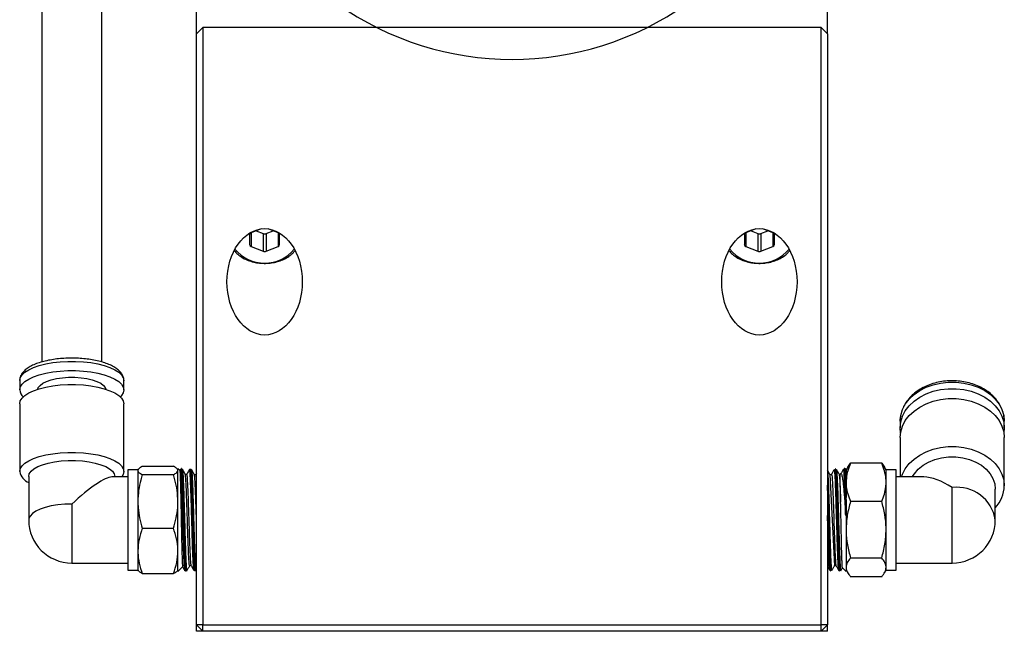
# Model space of a CAD drawing. Header units: inches. Extents: x 0.8 to 20.7, y 1.5 to 15.6.
# Tile 4 of 10: x 6.3 to 10.1, y 6.5 to 8.9. Entities that reach past the tile are written whole.
import ezdxf

# ---------------------------------------------------------------- set-up
doc = ezdxf.new("R2010")
doc.units = ezdxf.units.IN
doc.header["$MEASUREMENT"] = 0
doc.layers.add('SLD-0', color=7, linetype='Continuous')

# ---------------------------------------------------------------- blocks, each defined once
blk = doc.blocks.new('SW_CENTERMARKSYMBOL_0')
at = {"layer": 'SLD-0', "color": 0}
for p, q in [((-1.7501, 1.7501), (-1.8086, 1.8086)), ((-1.6794, 1.6794), (-1.7501, 1.7501)), ((-0.8397, 1.0397), (-0.8397, 1.7794)), ((-1.6794, 1.6794), (-1.6087, 1.6087)), ((-1.6087, 1.6087), (-1.5502, 1.5502)), ((-0.8397, 0.8397), (-0.8397, 0.9397)), ((-1.0397, 0.8397), (-1.7794, 0.8397)), ((-0.8397, 0.8397), (-0.9397, 0.8397)), ((-0.8397, 0.8397), (-0.8397, 0.7397)), ((-0.8397, 0.8397), (-0.7397, 0.8397)), ((-0.6397, 0.8397), (0.1, 0.8397)), ((-0.8397, 0.6397), (-0.8397, -0.1)), ((-1.6087, 0.0707), (-1.5502, 0.1292)), ((-0.0707, 0.0707), (-0.1292, 0.1292)), ((-1.6794, 0), (-1.6087, 0.0707)), ((0, 0), (-0.0707, 0.0707)), ((-1.6794, 0), (-1.7501, -0.0707)), ((0, 0), (0.0707, -0.0707)), ((-1.7501, -0.0707), (-1.8086, -0.1292)), ((0.0707, -0.0707), (0.1292, -0.1292))]:
    blk.add_line(p, q, dxfattribs=at)
for start, end in [(324.6498, 125.3502), (130.1751, 135), (135, 139.8249), (144.6498, 215.3502), (220.1751, 225), (315, 319.8249), (225, 229.8249), (310.1751, 315), (234.6498, 305.3502)]:
    blk.add_arc((-0.8397, 0.8397), 1.1875, start, end, dxfattribs=at)

msp = doc.modelspace()

# ---------------------------------------------------------------- linework, layer by layer
at = {"color": 7, "linetype": 'Continuous', "lineweight": 25}
for p, q in [((6.3571, 10.1122), (6.3571, 7.5331)), ((6.5933, 7.5332), (6.5933, 10.1122)), ((6.9656, 8.8236), (6.9656, 8.9111)), ((9.4456, 8.8236), (9.4456, 8.9111)), ((6.9656, 8.8236), (6.9906, 8.8486)), ((6.9906, 8.8486), (6.9906, 6.4986)), ((9.4206, 8.8486), (6.9906, 8.8486)), ((9.4206, 6.4986), (9.4206, 8.8486)), ((9.4206, 8.8486), (9.4456, 8.8236)), ((6.9656, 6.4986), (6.9656, 8.8236)), ((9.4456, 8.8236), (9.4456, 6.4986)), ((7.2191, 8.057), (7.1801, 8.041)), ((7.2864, 8.041), (7.2475, 8.057)), ((9.1637, 8.057), (9.1247, 8.041)), ((9.231, 8.041), (9.192, 8.057)), ((7.1742, 8.0338), (7.1742, 7.9952)), ((7.1801, 8.041), (7.1801, 7.988)), ((7.2004, 8.0493), (7.2274, 8.0383)), ((7.2274, 8.0383), (7.2274, 7.9687)), ((7.2392, 8.0383), (7.2662, 8.0493)), ((7.2392, 8.0383), (7.2392, 7.9687)), ((7.2864, 8.041), (7.2864, 7.988)), ((7.2923, 7.9952), (7.2923, 8.0338)), ((9.1188, 8.0338), (9.1188, 7.9952)), ((9.1247, 8.041), (9.1247, 7.988)), ((9.145, 8.0493), (9.1719, 8.0383)), ((9.1719, 8.0383), (9.1719, 7.9687)), ((9.1837, 8.0383), (9.2107, 8.0493)), ((9.1837, 8.0383), (9.1837, 7.9687)), ((9.231, 8.041), (9.231, 7.988)), ((9.2369, 7.9952), (9.2369, 8.0338)), ((7.1801, 7.988), (7.2274, 7.9687)), ((7.2392, 7.9687), (7.2864, 7.988)), ((9.1247, 7.988), (9.1719, 7.9687)), ((9.1837, 7.9687), (9.231, 7.988)), ((6.2705, 7.46), (6.2705, 7.4234)), ((6.6799, 7.4234), (6.6799, 7.46)), ((6.6799, 7.46), (6.6799, 7.459)), ((6.2705, 7.3686), (6.2705, 7.1018)), ((6.6799, 7.1018), (6.6799, 7.3686)), ((9.7312, 7.3003), (9.7313, 7.3061)), ((9.7312, 7.3003), (9.7312, 7.2744)), ((10.1406, 7.2744), (10.1406, 7.3003)), ((10.1406, 7.2744), (10.139, 7.2549)), ((9.7312, 7.2355), (9.7312, 7.0809)), ((10.1406, 7.0464), (10.1406, 7.2355)), ((6.7525, 7.1227), (6.8748, 7.1227)), ((9.5255, 7.1196), (9.5363, 7.1346)), ((9.6586, 7.1346), (9.5363, 7.1346)), ((9.6586, 7.1346), (9.6693, 7.1196)), ((6.3059, 7.0828), (6.3059, 6.9116)), ((6.6445, 7.0809), (6.6445, 7.0828)), ((6.7349, 7.1085), (6.6956, 7.1085)), ((6.6956, 7.1085), (6.6956, 6.9847)), ((6.7364, 7.111), (6.7349, 7.1085)), ((6.7349, 7.1085), (6.7349, 7.1064)), ((6.7349, 7.1064), (6.7349, 6.9847)), ((6.7525, 7.0902), (6.8748, 7.0902)), ((6.8924, 7.1085), (6.891, 7.1109)), ((6.8998, 7.1067), (6.8924, 7.1141)), ((6.8924, 6.7091), (6.8924, 7.1141)), ((6.9021, 7.1117), (6.8995, 7.1071)), ((6.9063, 7.1137), (6.9058, 7.1137)), ((6.9095, 7.1115), (6.9096, 7.1117)), ((6.942, 7.1126), (6.9415, 7.1126)), ((6.9576, 7.0901), (6.9568, 7.091)), ((6.9656, 7.0956), (6.9629, 7.091)), ((9.4553, 7.0912), (9.4731, 6.7316)), ((9.4766, 7.1128), (9.4761, 7.1128)), ((9.4975, 7.0929), (9.4955, 7.0909)), ((9.5123, 7.1139), (9.5118, 7.1139)), ((9.5187, 7.1141), (9.5162, 7.1116)), ((9.5164, 7.1102), (9.5166, 7.1101)), ((9.5252, 7.1197), (9.5187, 7.1085)), ((9.5187, 7.1141), (9.5187, 7.0001)), ((9.6762, 7.1085), (9.6696, 7.1198)), ((9.7156, 7.1085), (9.6762, 7.1085)), ((9.6762, 7.0598), (9.6762, 7.1085)), ((9.7156, 6.7148), (9.7156, 7.1085)), ((6.6956, 7.0809), (6.6324, 7.0809)), ((9.6762, 6.8735), (9.6762, 7.0598)), ((9.8245, 7.0809), (9.7156, 7.0809)), ((9.9359, 6.7423), (9.9359, 7.0391)), ((10.1052, 6.9116), (10.1052, 7.0329)), ((6.4752, 6.9745), (6.4752, 6.7423)), ((6.6956, 6.9847), (6.6956, 6.7148)), ((6.7349, 6.9847), (6.7349, 6.7899)), ((9.5187, 6.9825), (9.5187, 7.0001)), ((9.5187, 6.9825), (9.5187, 6.7091)), ((9.6586, 6.985), (9.5363, 6.985)), ((6.7525, 6.8792), (6.8748, 6.8792)), ((9.6762, 6.7253), (9.6762, 6.8735)), ((6.7349, 6.7899), (6.7349, 6.7148)), ((6.4752, 6.7423), (6.6956, 6.7423)), ((9.6586, 6.762), (9.5363, 6.762)), ((9.7156, 6.7423), (9.9359, 6.7423)), ((6.6956, 6.7148), (6.7349, 6.7148)), ((6.7349, 6.7148), (6.7364, 6.7122)), ((6.7525, 6.7006), (6.8748, 6.7006)), ((6.891, 6.7123), (6.8924, 6.7148)), ((6.8924, 6.7091), (6.9113, 6.728)), ((6.9237, 6.7101), (6.9242, 6.7101)), ((6.9594, 6.7112), (6.9599, 6.7112)), ((6.9634, 6.7133), (6.9656, 6.7171)), ((9.4582, 6.711), (9.4588, 6.711)), ((9.4786, 6.7321), (9.4792, 6.7315)), ((9.4939, 6.7099), (9.4945, 6.7099)), ((9.5045, 6.7233), (9.5187, 6.7091)), ((9.5187, 6.7148), (9.5252, 6.7035)), ((9.6696, 6.7034), (9.6762, 6.7148)), ((9.6762, 6.7148), (9.6762, 6.7253)), ((9.6762, 6.7148), (9.7156, 6.7148)), ((9.6586, 6.6886), (9.5363, 6.6886)), ((6.9906, 6.4986), (6.9656, 6.4986)), ((6.9906, 6.4736), (6.9656, 6.4986)), ((6.9656, 6.4736), (6.9656, 6.4986)), ((6.9906, 6.4736), (6.9656, 6.4736)), ((6.9906, 6.4986), (9.4206, 6.4986)), ((6.9906, 6.4736), (6.9906, 6.4986)), ((9.4206, 6.4736), (6.9906, 6.4736)), ((9.4456, 6.4986), (9.4206, 6.4986)), ((9.4206, 6.4736), (9.4206, 6.4986)), ((9.4206, 6.4736), (9.4456, 6.4986)), ((9.4456, 6.4736), (9.4206, 6.4736)), ((9.4456, 6.4736), (9.4456, 6.4986))]:
    msp.add_line(p, q, dxfattribs=at)
at = {"color": 7, "linetype": 'Continuous', "lineweight": 25, "flags": 128}
for points in [[(6.2705, 7.46), (6.2728, 7.4713), (6.2796, 7.4824), (6.2908, 7.4929), (6.3061, 7.5028), (6.3251, 7.5117), (6.3476, 7.5194), (6.3728, 7.5258), (6.4004, 7.5307), (6.4297, 7.5341), (6.4599, 7.5357), (6.4905, 7.5357), (6.5208, 7.5341), (6.55, 7.5307), (6.5776, 7.5258), (6.6029, 7.5194), (6.6253, 7.5117), (6.6444, 7.5028), (6.6597, 7.4929), (6.6708, 7.4824), (6.6776, 7.4713), (6.6799, 7.46)], [(6.2705, 7.4234), (6.2728, 7.4347), (6.2796, 7.4458), (6.2908, 7.4564), (6.3061, 7.4662), (6.3251, 7.4751), (6.3476, 7.4828), (6.3728, 7.4892), (6.4004, 7.4941), (6.4297, 7.4975), (6.4599, 7.4992), (6.4905, 7.4992), (6.5208, 7.4975), (6.55, 7.4941), (6.5776, 7.4892), (6.6029, 7.4828), (6.6253, 7.4751), (6.6444, 7.4662), (6.6597, 7.4564), (6.6708, 7.4458), (6.6776, 7.4347), (6.6799, 7.4234), (6.6776, 7.4121), (6.6708, 7.401), (6.6662, 7.396)], [(6.3416, 7.4261), (6.3436, 7.4325), (6.3504, 7.4413), (6.3614, 7.4496), (6.3763, 7.4569), (6.3945, 7.4631), (6.4155, 7.4679), (6.4386, 7.4712), (6.4629, 7.4729), (6.4876, 7.4729), (6.5118, 7.4712), (6.5349, 7.4679), (6.5559, 7.4631), (6.5741, 7.4569), (6.589, 7.4496), (6.6, 7.4413), (6.6068, 7.4325), (6.6089, 7.4261)], [(6.2705, 7.3686), (6.2728, 7.3799), (6.2796, 7.391), (6.2908, 7.4015), (6.3061, 7.4114), (6.3251, 7.4203), (6.3476, 7.428), (6.3728, 7.4344), (6.4004, 7.4393), (6.4297, 7.4427), (6.4599, 7.4444), (6.4905, 7.4444), (6.5208, 7.4427), (6.55, 7.4393), (6.5776, 7.4344), (6.6029, 7.428), (6.6253, 7.4203), (6.6444, 7.4114), (6.6597, 7.4015), (6.6708, 7.391), (6.6776, 7.3799), (6.6799, 7.3686)], [(9.7313, 7.3061), (9.7335, 7.3232), (9.7403, 7.3457), (9.7515, 7.3671), (9.7668, 7.3871), (9.7858, 7.4051), (9.8083, 7.4208), (9.8336, 7.4338), (9.8611, 7.4438), (9.8904, 7.4505), (9.9206, 7.454), (9.9512, 7.454), (9.9815, 7.4505), (10.0107, 7.4438), (10.0383, 7.4338), (10.0636, 7.4208), (10.086, 7.4051), (10.1051, 7.3871), (10.1204, 7.3671), (10.1315, 7.3457), (10.1384, 7.3232), (10.1406, 7.3003)], [(9.7328, 7.2549), (9.7312, 7.2744), (9.7335, 7.2973), (9.7403, 7.3198), (9.7515, 7.3412), (9.7668, 7.3612), (9.7858, 7.3792), (9.8083, 7.3949), (9.8336, 7.4078), (9.8611, 7.4178), (9.8904, 7.4246), (9.9206, 7.4281), (9.9512, 7.4281), (9.9815, 7.4246), (10.0107, 7.4178), (10.0383, 7.4078), (10.0636, 7.3949), (10.086, 7.3792), (10.1051, 7.3612), (10.1204, 7.3412), (10.1315, 7.3198), (10.1384, 7.2973), (10.1406, 7.2744), (10.1406, 7.2744)], [(9.7312, 7.2355), (9.7335, 7.2585), (9.7403, 7.2809), (9.7515, 7.3024), (9.7668, 7.3223), (9.7858, 7.3403), (9.8083, 7.356), (9.8336, 7.369), (9.8611, 7.379), (9.8904, 7.3858), (9.9206, 7.3892), (9.9512, 7.3892), (9.9815, 7.3858), (10.0107, 7.379), (10.0383, 7.369), (10.0636, 7.356), (10.086, 7.3403), (10.1051, 7.3223), (10.1204, 7.3024), (10.1315, 7.2809), (10.1384, 7.2585), (10.1406, 7.2355), (10.1406, 7.2355)], [(9.7364, 7.0809), (9.7403, 7.0918), (9.7515, 7.1133), (9.7668, 7.1332), (9.7858, 7.1512), (9.8083, 7.1669), (9.8336, 7.1799), (9.8611, 7.1899), (9.8904, 7.1967), (9.9206, 7.2001), (9.9512, 7.2001), (9.9815, 7.1967), (10.0107, 7.1899), (10.0383, 7.1799), (10.0636, 7.1669), (10.086, 7.1512), (10.1051, 7.1332), (10.1204, 7.1133), (10.1315, 7.0918), (10.1384, 7.0694), (10.1406, 7.0464)], [(6.2705, 7.1018), (6.2728, 7.1131), (6.2796, 7.1242), (6.2908, 7.1348), (6.3061, 7.1446), (6.3251, 7.1535), (6.3476, 7.1612), (6.3728, 7.1676), (6.4004, 7.1725), (6.4297, 7.1759), (6.4599, 7.1776), (6.4905, 7.1776), (6.5208, 7.1759), (6.55, 7.1725), (6.5776, 7.1676), (6.6029, 7.1612), (6.6253, 7.1535), (6.6444, 7.1446), (6.6597, 7.1348), (6.6708, 7.1242), (6.6776, 7.1131), (6.6799, 7.1018), (6.6776, 7.0905), (6.6721, 7.0809)], [(9.7791, 7.0809), (9.787, 7.0936), (9.8023, 7.1112), (9.8213, 7.1267), (9.8433, 7.1396), (9.8679, 7.1497), (9.8944, 7.1565), (9.9219, 7.16), (9.9499, 7.16), (9.9775, 7.1565), (10.0039, 7.1497), (10.0285, 7.1396), (10.0506, 7.1267), (10.0695, 7.1112), (10.0848, 7.0936), (10.096, 7.0743), (10.1029, 7.0539), (10.1052, 7.0329)], [(6.3059, 7.0828), (6.3082, 7.0931), (6.3151, 7.1032), (6.3263, 7.1127), (6.3416, 7.1214), (6.3606, 7.129), (6.3826, 7.1354), (6.4072, 7.1403), (6.4337, 7.1437), (6.4612, 7.1454), (6.4892, 7.1454), (6.5168, 7.1437), (6.5432, 7.1403), (6.5678, 7.1354), (6.5899, 7.129), (6.6088, 7.1214), (6.6241, 7.1127), (6.6353, 7.1032), (6.6422, 7.0931), (6.6445, 7.0828)], [(6.4752, 6.9745), (6.4473, 6.9736), (6.4202, 6.9711), (6.3946, 6.9669), (6.3712, 6.9612), (6.3507, 6.9542), (6.3335, 6.946), (6.3202, 6.9369), (6.3111, 6.927), (6.3065, 6.9168), (6.3059, 6.9116)]]:
    msp.add_lwpolyline(points, dxfattribs=at)
at = {"color": 7, "linetype": 'Continuous', "lineweight": 25}
for centre, radius, start, end in [((7.1826, 8.033), 0.00838, 106.9295, 174.6069), ((7.2333, 8.0532), 0.0161, 248.4183, 291.5817), ((7.284, 8.033), 0.00838, 5.3931, 73.0705), ((9.1271, 8.033), 0.00838, 106.9295, 174.6069), ((9.1778, 8.0532), 0.0161, 248.4183, 291.5817), ((9.2285, 8.033), 0.00838, 5.3931, 73.0705), ((7.2333, 8.0717), 0.15, 218.9494, 321.0506), ((7.1826, 7.996), 0.00838, 185.3925, 253.0705), ((7.284, 7.996), 0.00838, 286.9295, 354.6075), ((9.1778, 8.0717), 0.15, 218.9494, 321.0506), ((9.1271, 7.996), 0.00838, 185.3925, 253.0705), ((9.2285, 7.996), 0.00838, 286.9295, 354.6075), ((7.2333, 7.9836), 0.0161, 248.4195, 291.5805), ((9.1778, 7.9836), 0.0161, 248.4195, 291.5805), ((6.3105, 7.4264), 0.0402, 184.2358, 229.1439), ((6.3254, 7.1112), 0.0557, 189.7787, 249.542), ((10.0112, 7.0487), 0.1295, 316.5671, 358.9626), ((9.9552, 6.8886), 0.1517, 8.7336, 97.314), ((6.4752, 6.9116), 0.1693, 180, 270), ((9.9359, 6.9116), 0.1693, 270, 0)]:
    msp.add_arc(centre, radius, start, end, dxfattribs=at)
for centre in [(7.2333, 7.8486), (9.1778, 7.8486)]:
    msp.add_ellipse(centre, major_axis=(0, 0.2093), ratio=0.707107, dxfattribs=at)
for centre, major_axis, ratio, start_param, end_param in [((6.4752, 6.9116), (0.1662, 0.1662), 0.192511, 0.190184, 1.380612), ((9.9359, 6.9116), (-0.1541, 0.1541), 0.454068, 5.13862, 5.856954)]:
    msp.add_ellipse(centre, major_axis=major_axis, ratio=ratio, start_param=start_param, end_param=end_param, dxfattribs=at)
for points, knots in [([(7.1146, 7.9711), (7.1164, 7.9687), (7.122, 7.9612), (7.135, 7.9504), (7.153, 7.9392), (7.1735, 7.9305), (7.1958, 7.9244), (7.2192, 7.9212), (7.243, 7.9209), (7.2666, 7.9236), (7.2892, 7.9292), (7.3102, 7.9375), (7.3288, 7.9484), (7.3431, 7.9597), (7.3496, 7.968), (7.352, 7.9711)], [0, 0, 0, 0, 0.039156, 0.120769, 0.203031, 0.285643, 0.368378, 0.451128, 0.533894, 0.616711, 0.699611, 0.782633, 0.865786, 0.948983, 1, 1, 1, 1]), ([(9.0591, 7.9711), (9.0609, 7.9687), (9.0665, 7.9612), (9.0796, 7.9504), (9.0975, 7.9392), (9.1181, 7.9305), (9.1404, 7.9244), (9.1638, 7.9212), (9.1876, 7.9209), (9.2111, 7.9236), (9.2337, 7.9292), (9.2547, 7.9375), (9.2734, 7.9484), (9.2877, 7.9597), (9.2941, 7.968), (9.2966, 7.9711)], [0, 0, 0, 0, 0.039156, 0.120769, 0.203031, 0.285643, 0.368378, 0.451128, 0.533894, 0.616711, 0.699611, 0.782633, 0.865787, 0.948983, 1, 1, 1, 1]), ([(6.6795, 7.4585), (6.6797, 7.4597), (6.6804, 7.4654), (6.6777, 7.4756), (6.6716, 7.4879), (6.6619, 7.4992), (6.6487, 7.5097), (6.6317, 7.5194), (6.6112, 7.528), (6.5881, 7.5351), (6.5629, 7.5408), (6.5361, 7.5449), (6.5083, 7.5475), (6.4799, 7.5486), (6.4514, 7.548), (6.4233, 7.546), (6.3963, 7.5423), (6.3707, 7.5372), (6.3471, 7.5307), (6.3258, 7.5227), (6.3071, 7.5132), (6.2921, 7.5025), (6.281, 7.4909), (6.2738, 7.4787), (6.2708, 7.4681), (6.2706, 7.4619), (6.2705, 7.46)], [0, 0, 0, 0, 0.010214, 0.047906, 0.085461, 0.125286, 0.168996, 0.215877, 0.263498, 0.310553, 0.357045, 0.40314, 0.448987, 0.494699, 0.540364, 0.586056, 0.63184, 0.677809, 0.724088, 0.770848, 0.818316, 0.866713, 0.909298, 0.947977, 0.98408, 1, 1, 1, 1]), ([(10.1406, 7.3003), (10.1405, 7.3046), (10.1401, 7.3163), (10.1363, 7.3354), (10.128, 7.3569), (10.116, 7.3772), (10.1004, 7.3961), (10.0815, 7.413), (10.0597, 7.4277), (10.0354, 7.44), (10.0091, 7.4494), (9.9813, 7.4559), (9.9526, 7.4593), (9.9236, 7.4595), (9.8948, 7.4566), (9.8668, 7.4506), (9.8401, 7.4415), (9.8153, 7.4296), (9.7928, 7.415), (9.7733, 7.398), (9.757, 7.3789), (9.7444, 7.3582), (9.736, 7.3364), (9.7318, 7.3189), (9.7318, 7.309), (9.7318, 7.3066)], [0, 0, 0, 0, 0.025453, 0.069922, 0.114442, 0.15919, 0.204282, 0.249729, 0.295466, 0.341399, 0.387444, 0.433542, 0.479663, 0.525804, 0.571973, 0.61818, 0.664432, 0.71073, 0.757043, 0.803309, 0.849426, 0.895267, 0.940721, 0.985747, 1, 1, 1, 1]), ([(6.7525, 7.1227), (6.7476, 7.12), (6.7377, 7.1147), (6.7359, 7.1092), (6.7349, 7.1064)], [0, 0, 0, 0, 0.495458, 1, 1, 1, 1]), ([(6.8903, 7.1105), (6.8895, 7.1121), (6.8874, 7.1162), (6.8796, 7.1202), (6.8748, 7.1227)], [0, 0, 0, 0, 0.376897, 1, 1, 1, 1]), ([(9.5363, 7.1346), (9.5343, 7.1298), (9.5282, 7.1152), (9.5206, 7.0903), (9.5193, 7.07), (9.5187, 7.0598)], [0, 0, 0, 0, 0.197985, 0.596281, 1, 1, 1, 1]), ([(9.6762, 7.0598), (9.6756, 7.0698), (9.6744, 7.0899), (9.6669, 7.1148), (9.6607, 7.1296), (9.6586, 7.1346)], [0, 0, 0, 0, 0.393748, 0.793494, 1, 1, 1, 1]), ([(6.7349, 7.1064), (6.735, 7.1061), (6.7351, 7.1031), (6.739, 7.0977), (6.748, 7.0927), (6.7525, 7.0902)], [0, 0, 0, 0, 0.070063, 0.530771, 1, 1, 1, 1]), ([(6.7525, 7.0902), (6.7504, 7.0831), (6.7443, 7.0624), (6.7368, 7.0273), (6.7356, 6.999), (6.7349, 6.9847)], [0, 0, 0, 0, 0.206507, 0.600612, 1, 1, 1, 1]), ([(6.8748, 7.0902), (6.8797, 7.0929), (6.8897, 7.0982), (6.8915, 7.1037), (6.8924, 7.1064)], [0, 0, 0, 0, 0.495458, 1, 1, 1, 1]), ([(6.8924, 6.9847), (6.8918, 6.9989), (6.8906, 7.0275), (6.883, 7.0627), (6.8768, 7.0834), (6.8748, 7.0902)], [0, 0, 0, 0, 0.39792, 0.802015, 1, 1, 1, 1]), ([(6.8995, 7.1064), (6.8996, 7.1065), (6.8999, 7.107), (6.9004, 7.1022), (6.901, 7.0919), (6.9016, 7.0763), (6.9022, 7.056), (6.9028, 7.0319), (6.9035, 7.0042), (6.9041, 6.9743), (6.9047, 6.9425), (6.9053, 6.9103), (6.906, 6.8781), (6.9066, 6.8474), (6.9072, 6.8184), (6.9078, 6.7926), (6.9085, 6.7701), (6.9091, 6.752), (6.9097, 6.7385), (6.9103, 6.7299), (6.9107, 6.7286), (6.9109, 6.728)], [0, 0, 0, 0, 0.016099, 0.073446, 0.128714, 0.185607, 0.2405, 0.296999, 0.351584, 0.407766, 0.462068, 0.517972, 0.57185, 0.627316, 0.680799, 0.73585, 0.789003, 0.84371, 0.896589, 0.951024, 1, 1, 1, 1]), ([(6.9203, 6.7127), (6.9202, 6.7125), (6.9197, 6.7115), (6.919, 6.7156), (6.918, 6.7251), (6.9171, 6.7401), (6.9161, 6.76), (6.9151, 6.7842), (6.9142, 6.8121), (6.9132, 6.8428), (6.9123, 6.8755), (6.9113, 6.9092), (6.9103, 6.9429), (6.9094, 6.9758), (6.9084, 7.0069), (6.9075, 7.0353), (6.9065, 7.0601), (6.9056, 7.0808), (6.9046, 7.0967), (6.9036, 7.107), (6.9029, 7.1118), (6.9024, 7.1112), (6.9023, 7.1111)], [0, 0, 0, 0, 0.019609, 0.072913, 0.126233, 0.179554, 0.232885, 0.286216, 0.339564, 0.392912, 0.446279, 0.499646, 0.553031, 0.606416, 0.659811, 0.713206, 0.766618, 0.820029, 0.873459, 0.926889, 0.980338, 1, 1, 1, 1]), ([(6.9058, 7.113), (6.9059, 7.1132), (6.9063, 7.1138), (6.9071, 7.109), (6.908, 7.0986), (6.909, 7.0827), (6.91, 7.0618), (6.9109, 7.0368), (6.9119, 7.0081), (6.9128, 6.9768), (6.9138, 6.9435), (6.9148, 6.9096), (6.9157, 6.8754), (6.9167, 6.8425), (6.9176, 6.8114), (6.9186, 6.7833), (6.9196, 6.7587), (6.9205, 6.7387), (6.9215, 6.7233), (6.9224, 6.7138), (6.9232, 6.7096), (6.9236, 6.7105), (6.9236, 6.7106)], [0, 0, 0, 0, 0.01939, 0.073968, 0.126987, 0.181545, 0.234546, 0.289086, 0.342074, 0.396599, 0.449575, 0.504089, 0.557046, 0.61154, 0.664479, 0.718954, 0.771879, 0.826339, 0.879252, 0.933701, 0.986596, 1, 1, 1, 1]), ([(6.9242, 6.7108), (6.924, 6.7107), (6.9235, 6.7103), (6.9227, 6.716), (6.9217, 6.7272), (6.9208, 6.7441), (6.9198, 6.7655), (6.9189, 6.7912), (6.9179, 6.8202), (6.9169, 6.852), (6.916, 6.8852), (6.915, 6.9195), (6.9141, 6.9533), (6.9131, 6.9862), (6.9121, 7.0167), (6.9112, 7.0445), (6.9102, 7.0683), (6.9093, 7.0878), (6.9083, 7.1023), (6.9073, 7.1109), (6.9067, 7.1145), (6.9063, 7.1136), (6.9063, 7.1135)], [0, 0, 0, 0, 0.029052, 0.081958, 0.1364, 0.189319, 0.243774, 0.296706, 0.351174, 0.404125, 0.458613, 0.511582, 0.566089, 0.619071, 0.673592, 0.726586, 0.781118, 0.834131, 0.888683, 0.941714, 0.996285, 1, 1, 1, 1]), ([(6.9211, 7.092), (6.9192, 7.0953), (6.9154, 7.1018), (6.9117, 7.1083), (6.9098, 7.1116)], [0, 0, 0, 0, 0.499979, 1, 1, 1, 1]), ([(6.9099, 7.1109), (6.9101, 7.1104), (6.9106, 7.1091), (6.9115, 7.1005), (6.9125, 7.0864), (6.9134, 7.0673), (6.9144, 7.0436), (6.9153, 7.0163), (6.9163, 6.9859), (6.9173, 6.9536), (6.9182, 6.9199), (6.9192, 6.8862), (6.9201, 6.853), (6.9211, 6.8217), (6.9221, 6.7927), (6.923, 6.7674), (6.924, 6.7459), (6.9249, 6.7293), (6.9259, 6.7181), (6.9267, 6.7125), (6.9271, 6.7127), (6.9273, 6.7128)], [0, 0, 0, 0, 0.040153, 0.096134, 0.150516, 0.206476, 0.260841, 0.316782, 0.371135, 0.427066, 0.481404, 0.537319, 0.591637, 0.647531, 0.70183, 0.757705, 0.811992, 0.867855, 0.922128, 0.977977, 1, 1, 1, 1]), ([(6.9389, 6.7327), (6.9385, 6.7324), (6.9375, 6.7318), (6.9361, 6.7472), (6.9345, 6.7743), (6.933, 6.8121), (6.9314, 6.8573), (6.9298, 6.9067), (6.9283, 6.9564), (6.9267, 7.0027), (6.9252, 7.0424), (6.9236, 7.0718), (6.9222, 7.0891), (6.9213, 7.0902), (6.921, 7.0907)], [0, 0, 0, 0, 0.071455, 0.158359, 0.24528, 0.332232, 0.419201, 0.506197, 0.593219, 0.680256, 0.767324, 0.854414, 0.941523, 1, 1, 1, 1]), ([(6.9271, 7.0921), (6.9261, 7.0912), (6.9241, 7.0896), (6.9221, 7.0912), (6.9211, 7.0921)], [0, 0, 0, 0, 0.500137, 1, 1, 1, 1]), ([(6.9378, 7.1104), (6.936, 7.1074), (6.9324, 7.1012), (6.9289, 7.0951), (6.9271, 7.092)], [0, 0, 0, 0, 0.500022, 1, 1, 1, 1]), ([(6.9451, 6.7333), (6.9448, 6.7333), (6.9441, 6.7331), (6.9428, 6.7474), (6.9412, 6.7742), (6.9397, 6.8121), (6.9381, 6.8573), (6.9365, 6.9067), (6.935, 6.9564), (6.9334, 7.0028), (6.9319, 7.0423), (6.9303, 7.0724), (6.9287, 7.089), (6.9277, 7.0951), (6.9271, 7.0918), (6.9271, 7.0917)], [0, 0, 0, 0, 0.039959, 0.126707, 0.213472, 0.300269, 0.387082, 0.473922, 0.560788, 0.647669, 0.734581, 0.821515, 0.908468, 0.995452, 1, 1, 1, 1]), ([(6.9556, 6.7137), (6.9555, 6.7137), (6.9552, 6.7135), (6.9545, 6.7185), (6.9535, 6.7289), (6.9526, 6.7451), (6.9516, 6.7658), (6.9506, 6.7908), (6.9497, 6.8192), (6.9487, 6.8502), (6.9478, 6.883), (6.9468, 6.9166), (6.9459, 6.9501), (6.9449, 6.9825), (6.9439, 7.0129), (6.943, 7.0404), (6.942, 7.0643), (6.9411, 7.0837), (6.9401, 7.0985), (6.9391, 7.1075), (6.9383, 7.1115), (6.9378, 7.1101), (6.9377, 7.1096)], [0, 0, 0, 0, 0.006645, 0.060239, 0.113833, 0.167445, 0.221058, 0.274688, 0.328317, 0.381958, 0.435598, 0.489255, 0.542913, 0.596589, 0.650266, 0.70396, 0.757655, 0.811361, 0.865066, 0.918787, 0.972509, 1, 1, 1, 1]), ([(6.9415, 7.1122), (6.9415, 7.1123), (6.9419, 7.1132), (6.9426, 7.1094), (6.9435, 7.1005), (6.9445, 7.0856), (6.9455, 7.066), (6.9464, 7.0418), (6.9474, 7.0142), (6.9483, 6.9834), (6.9493, 6.9509), (6.9503, 6.9169), (6.9512, 6.8831), (6.9522, 6.8499), (6.9531, 6.8187), (6.9541, 6.7898), (6.9551, 6.7647), (6.956, 6.7436), (6.957, 6.7273), (6.9579, 6.7165), (6.9587, 6.7112), (6.9592, 6.7117), (6.9594, 6.7119)], [0, 0, 0, 0, 0.008267, 0.061294, 0.11586, 0.168874, 0.223425, 0.276427, 0.330966, 0.383948, 0.438468, 0.491433, 0.545934, 0.598884, 0.65337, 0.706308, 0.760782, 0.813703, 0.868159, 0.92106, 0.975497, 1, 1, 1, 1]), ([(6.9599, 6.7117), (6.9596, 6.7118), (6.9591, 6.712), (6.9582, 6.7191), (6.9572, 6.7316), (6.9563, 6.7492), (6.9553, 6.7717), (6.9544, 6.7979), (6.9534, 6.8276), (6.9524, 6.8594), (6.9515, 6.893), (6.9505, 6.9268), (6.9496, 6.9606), (6.9486, 6.9926), (6.9476, 7.0226), (6.9467, 7.0493), (6.9457, 7.0722), (6.9448, 7.0904), (6.9438, 7.1036), (6.9429, 7.1114), (6.9423, 7.112), (6.942, 7.1122)], [0, 0, 0, 0, 0.040154, 0.094583, 0.147496, 0.201945, 0.254875, 0.309342, 0.362285, 0.416765, 0.46972, 0.524213, 0.577188, 0.631701, 0.684694, 0.739226, 0.792233, 0.846778, 0.899797, 0.954354, 1, 1, 1, 1]), ([(6.9567, 7.091), (6.9548, 7.0943), (6.9511, 7.1008), (6.9473, 7.1073), (6.9454, 7.1106)], [0, 0, 0, 0, 0.499983, 1, 1, 1, 1]), ([(6.9455, 7.1098), (6.9457, 7.1095), (6.9462, 7.109), (6.947, 7.1018), (6.948, 7.0891), (6.949, 7.0709), (6.9499, 7.0485), (6.9509, 7.0219), (6.9518, 6.9925), (6.9528, 6.9605), (6.9537, 6.9274), (6.9547, 6.8936), (6.9557, 6.8606), (6.9566, 6.8288), (6.9576, 6.7996), (6.9585, 6.7733), (6.9595, 6.7512), (6.9604, 6.7335), (6.9614, 6.7212), (6.9623, 6.7143), (6.9628, 6.714), (6.963, 6.7139)], [0, 0, 0, 0, 0.032953, 0.087091, 0.142799, 0.196925, 0.252622, 0.306733, 0.362414, 0.416504, 0.472165, 0.526237, 0.581878, 0.635938, 0.691567, 0.745613, 0.801228, 0.855255, 0.910849, 0.964856, 1, 1, 1, 1]), ([(6.9656, 6.9064), (6.9654, 6.9129), (6.9646, 6.9377), (6.9632, 6.9806), (6.9614, 7.0287), (6.9597, 7.0652), (6.9581, 7.087), (6.9571, 7.0886), (6.9567, 7.0892)], [0, 0, 0, 0, 0.069767, 0.26837, 0.467017, 0.665726, 0.864509, 1, 1, 1, 1]), ([(6.9628, 7.091), (6.9625, 7.0905), (6.9619, 7.0897), (6.9598, 7.0891), (6.9581, 7.0895), (6.9577, 7.09), (6.9576, 7.0901)], [0, 0, 0, 0, 0.3031374, 0.6099694, 0.9167338, 1, 1, 1, 1]), ([(6.9656, 7.0734), (6.9652, 7.0779), (6.9644, 7.0906), (6.9635, 7.0908), (6.9629, 7.0909)], [0, 0, 0, 0, 0.3520484, 1, 1, 1, 1]), ([(9.4553, 7.0912), (9.4535, 7.0943), (9.4503, 7.0999), (9.447, 7.1055), (9.4456, 7.108)], [0, 0, 0, 0, 0.549299, 1, 1, 1, 1]), ([(9.4456, 7.105), (9.4457, 7.1038), (9.4462, 7.1006), (9.447, 7.0893), (9.448, 7.0721), (9.449, 7.0498), (9.4499, 7.0239), (9.4509, 6.9946), (9.4518, 6.963), (9.4528, 6.9299), (9.4538, 6.8963), (9.4547, 6.8631), (9.4557, 6.8313), (9.4566, 6.8018), (9.4576, 6.7753), (9.4586, 6.7528), (9.4595, 6.7346), (9.4605, 6.7218), (9.4614, 6.7141), (9.462, 6.7136), (9.4622, 6.7133)], [0, 0, 0, 0, 0.031473, 0.088995, 0.146518, 0.20406, 0.261602, 0.319166, 0.376729, 0.434308, 0.491886, 0.549477, 0.607069, 0.66468, 0.722291, 0.779922, 0.837553, 0.895203, 0.952852, 1, 1, 1, 1]), ([(9.4614, 7.0912), (9.4603, 7.0903), (9.4583, 7.0887), (9.4563, 7.0903), (9.4553, 7.0912)], [0, 0, 0, 0, 0.499949, 1, 1, 1, 1]), ([(9.4727, 7.1108), (9.4708, 7.1076), (9.4671, 7.101), (9.4633, 7.0945), (9.4614, 7.0912)], [0, 0, 0, 0, 0.500025, 1, 1, 1, 1]), ([(9.4614, 7.0894), (9.4616, 7.0902), (9.4624, 7.0934), (9.4637, 7.0817), (9.4655, 7.0548), (9.4672, 7.0147), (9.4688, 6.9681), (9.4704, 6.9189), (9.4719, 6.8692), (9.4735, 6.8227), (9.475, 6.7827), (9.4766, 6.7528), (9.478, 6.7348), (9.4789, 6.7333), (9.4793, 6.7327)], [0, 0, 0, 0, 0.032072, 0.129933, 0.227828, 0.325744, 0.412881, 0.500046, 0.587226, 0.674436, 0.761669, 0.84892, 0.936203, 1, 1, 1, 1]), ([(9.4904, 6.7128), (9.4903, 6.7129), (9.4898, 6.7133), (9.4891, 6.7199), (9.4881, 6.7321), (9.4871, 6.7499), (9.4862, 6.7721), (9.4852, 6.7984), (9.4843, 6.8277), (9.4833, 6.8597), (9.4823, 6.8928), (9.4814, 6.9268), (9.4804, 6.96), (9.4794, 6.9921), (9.4785, 7.0216), (9.4775, 7.0483), (9.4766, 7.0708), (9.4756, 7.0891), (9.4746, 7.1019), (9.4738, 7.1094), (9.4732, 7.11), (9.473, 7.1102)], [0, 0, 0, 0, 0.023701, 0.078111, 0.1341, 0.188497, 0.244474, 0.298858, 0.35482, 0.409185, 0.465127, 0.519472, 0.575394, 0.629725, 0.685633, 0.739952, 0.795847, 0.850148, 0.906025, 0.960305, 1, 1, 1, 1]), ([(9.4761, 7.1124), (9.4764, 7.1122), (9.477, 7.1117), (9.4779, 7.104), (9.4788, 7.091), (9.4798, 7.0728), (9.4807, 7.05), (9.4817, 7.0233), (9.4827, 6.9933), (9.4836, 6.9612), (9.4846, 6.9274), (9.4855, 6.8934), (9.4865, 6.8596), (9.4875, 6.8276), (9.4884, 6.7977), (9.4894, 6.7713), (9.4903, 6.7486), (9.4913, 6.7307), (9.4923, 6.718), (9.4931, 6.7108), (9.4937, 6.7105), (9.494, 6.7104)], [0, 0, 0, 0, 0.044788, 0.099218, 0.152133, 0.206583, 0.259514, 0.31398, 0.366923, 0.421401, 0.474358, 0.528852, 0.581829, 0.636343, 0.689337, 0.743868, 0.796874, 0.851419, 0.904438, 0.958995, 1, 1, 1, 1]), ([(9.4945, 6.71), (9.4945, 6.71), (9.4941, 6.7091), (9.4935, 6.7126), (9.4925, 6.721), (9.4915, 6.7355), (9.4906, 6.7547), (9.4896, 6.7786), (9.4887, 6.8061), (9.4877, 6.8368), (9.4868, 6.8693), (9.4858, 6.9033), (9.4848, 6.9373), (9.4839, 6.9708), (9.4829, 7.0023), (9.482, 7.0315), (9.481, 7.057), (9.4801, 7.0787), (9.4791, 7.0954), (9.4781, 7.1068), (9.4773, 7.1125), (9.4768, 7.1122), (9.4766, 7.1121)], [0, 0, 0, 0, 0.00363, 0.056657, 0.111222, 0.164235, 0.218785, 0.271786, 0.326325, 0.379308, 0.433829, 0.486793, 0.541295, 0.594244, 0.648729, 0.701666, 0.756139, 0.809061, 0.863519, 0.916421, 0.970858, 1, 1, 1, 1]), ([(9.491, 7.0923), (9.4892, 7.0953), (9.4857, 7.1015), (9.4821, 7.1077), (9.4803, 7.1107)], [0, 0, 0, 0, 0.499969, 1, 1, 1, 1]), ([(9.4804, 7.1101), (9.4805, 7.1101), (9.4809, 7.1103), (9.4816, 7.1048), (9.4825, 7.0939), (9.4835, 7.0772), (9.4845, 7.056), (9.4854, 7.0305), (9.4864, 7.0018), (9.4873, 6.9704), (9.4883, 6.9374), (9.4893, 6.9037), (9.4902, 6.8701), (9.4912, 6.8377), (9.4921, 6.8074), (9.4931, 6.7801), (9.4941, 6.7565), (9.495, 6.7373), (9.496, 6.723), (9.4969, 6.7144), (9.4977, 6.7109), (9.4982, 6.7124), (9.4983, 6.7129)], [0, 0, 0, 0, 0.012785, 0.066291, 0.119798, 0.173325, 0.226851, 0.280391, 0.333931, 0.387483, 0.441036, 0.494606, 0.548176, 0.601765, 0.655355, 0.70896, 0.762566, 0.816183, 0.869799, 0.923433, 0.977066, 1, 1, 1, 1]), ([(9.4909, 7.0907), (9.4912, 7.0906), (9.492, 7.0904), (9.4933, 7.0759), (9.4947, 7.0513), (9.496, 7.0198), (9.4969, 6.9941), (9.4974, 6.9813)], [0, 0, 0, 0, 0.128726, 0.370843, 0.580513, 0.790238, 1, 1, 1, 1]), ([(9.4971, 7.0923), (9.4961, 7.0914), (9.494, 7.0898), (9.492, 7.0914), (9.491, 7.0923)], [0, 0, 0, 0, 0.499906, 1, 1, 1, 1]), ([(9.4974, 6.9813), (9.4973, 6.9831), (9.4971, 6.9943), (9.4967, 7.0139), (9.4962, 7.0376), (9.4958, 7.058), (9.4955, 7.0723), (9.4953, 7.0811), (9.4953, 7.086), (9.4953, 7.0889), (9.4953, 7.0905), (9.4955, 7.0907), (9.4955, 7.0908)], [0, 0, 0, 0, 0.028208, 0.175022, 0.321567, 0.4681, 0.62009, 0.722933, 0.806343, 0.87636, 0.946172, 1, 1, 1, 1]), ([(9.5084, 7.1119), (9.5065, 7.1086), (9.5028, 7.1023), (9.4992, 7.0959), (9.4973, 7.0927)], [0, 0, 0, 0, 0.510795, 1, 1, 1, 1]), ([(9.4977, 7.0926), (9.4982, 7.0931), (9.4995, 7.0941), (9.5014, 7.0902), (9.5035, 7.0818), (9.5056, 7.0685), (9.5078, 7.0508), (9.5099, 7.0286), (9.5121, 7.0025), (9.5144, 6.9717), (9.516, 6.9486), (9.5168, 6.936)], [0, 0, 0, 0, 0.079719, 0.18681, 0.293804, 0.400806, 0.51394, 0.627069, 0.743596, 0.860141, 1, 1, 1, 1]), ([(9.5168, 6.936), (9.5165, 6.9467), (9.5159, 6.9685), (9.5149, 6.9995), (9.514, 7.0286), (9.513, 7.0544), (9.5121, 7.0763), (9.5111, 7.0934), (9.5101, 7.1052), (9.5094, 7.1113), (9.5089, 7.1112), (9.5087, 7.1112)], [0, 0, 0, 0, 0.114068, 0.231288, 0.348018, 0.468135, 0.584837, 0.704923, 0.821598, 0.941659, 1, 1, 1, 1]), ([(9.5118, 7.1132), (9.512, 7.1133), (9.5125, 7.1134), (9.5134, 7.1072), (9.5143, 7.0954), (9.5153, 7.0781), (9.5162, 7.0563), (9.5172, 7.0301), (9.518, 7.005), (9.5185, 6.9884), (9.5187, 6.9825)], [0, 0, 0, 0, 0.087295, 0.224407, 0.365498, 0.50264, 0.643762, 0.780942, 0.922104, 1, 1, 1, 1]), ([(9.5187, 7.0001), (9.5183, 7.0131), (9.5176, 7.0358), (9.5165, 7.0631), (9.5156, 7.0836), (9.5146, 7.0995), (9.5136, 7.1095), (9.5129, 7.1142), (9.5125, 7.1134), (9.5124, 7.1133)], [0, 0, 0, 0, 0.196758, 0.345568, 0.498694, 0.647469, 0.800561, 0.949294, 1, 1, 1, 1]), ([(9.5167, 7.1102), (9.5167, 7.1103), (9.5166, 7.1108), (9.5163, 7.1113), (9.5152, 7.1134), (9.5132, 7.1137), (9.5125, 7.1137)], [0, 0, 0, 0, 0.030692, 0.477973, 0.81642, 1, 1, 1, 1]), ([(9.5166, 7.1101), (9.5167, 7.1098), (9.5169, 7.1081), (9.5173, 7.1025), (9.5177, 7.0905), (9.5181, 7.0736), (9.5184, 7.052), (9.5187, 7.0272), (9.5187, 7.0087), (9.5187, 7.0001)], [0, 0, 0, 0, 0.039081, 0.195859, 0.354625, 0.513389, 0.682476, 0.851557, 1, 1, 1, 1]), ([(9.4588, 6.7114), (9.4585, 6.7116), (9.4579, 6.7121), (9.457, 6.7198), (9.4561, 6.7327), (9.4551, 6.751), (9.4541, 6.7737), (9.4532, 6.8004), (9.4522, 6.8301), (9.4513, 6.8624), (9.4503, 6.8957), (9.4493, 6.9298), (9.4484, 6.9631), (9.4474, 6.9951), (9.4465, 7.0243), (9.4459, 7.0409), (9.4456, 7.0489)], [0, 0, 0, 0, 0.0614865, 0.1330603, 0.2067115, 0.278261, 0.3518876, 0.4234121, 0.4970122, 0.5685162, 0.6420944, 0.7135819, 0.7871437, 0.8586102, 0.9321507, 1, 1, 1, 1]), ([(9.5187, 7.0598), (9.5189, 7.0542), (9.5195, 7.0388), (9.5248, 7.0137), (9.5325, 6.9946), (9.5363, 6.985)], [0, 0, 0, 0, 0.221636, 0.60854, 1, 1, 1, 1]), ([(9.6586, 6.985), (9.6624, 6.9944), (9.67, 7.0133), (9.6754, 7.0385), (9.676, 7.054), (9.6762, 7.0598)], [0, 0, 0, 0, 0.383986, 0.771681, 1, 1, 1, 1]), ([(9.4456, 7.034), (9.4458, 7.0281), (9.4463, 7.0132), (9.4472, 6.986), (9.4481, 6.9535), (9.4491, 6.9199), (9.45, 6.8859), (9.451, 6.8528), (9.452, 6.8212), (9.4529, 6.7923), (9.4539, 6.7666), (9.4548, 6.7453), (9.4558, 6.7284), (9.4568, 6.7171), (9.4576, 6.7113), (9.4581, 6.7116), (9.4582, 6.7117)], [0, 0, 0, 0, 0.049871, 0.126561, 0.201111, 0.277825, 0.352392, 0.429123, 0.50371, 0.580462, 0.655077, 0.731858, 0.806497, 0.883302, 0.95796, 1, 1, 1, 1]), ([(6.7349, 6.9847), (6.7351, 6.9765), (6.7357, 6.9547), (6.7411, 6.9192), (6.7487, 6.8926), (6.7525, 6.8792)], [0, 0, 0, 0, 0.2283187, 0.6119494, 1, 1, 1, 1]), ([(6.8748, 6.8792), (6.8786, 6.8925), (6.8863, 6.9194), (6.8917, 6.9549), (6.8922, 6.9768), (6.8924, 6.9847)], [0, 0, 0, 0, 0.387272, 0.778364, 1, 1, 1, 1]), ([(9.5046, 6.7234), (9.5046, 6.7234), (9.5043, 6.7227), (9.5039, 6.7264), (9.5033, 6.7348), (9.5027, 6.7489), (9.5021, 6.7672), (9.5014, 6.7899), (9.5008, 6.8157), (9.5002, 6.8443), (9.4996, 6.8743), (9.4989, 6.9055), (9.4982, 6.9419), (9.4977, 6.9666), (9.4974, 6.9813)], [0, 0, 0, 0, 0.005317, 0.091766, 0.18075, 0.266666, 0.355095, 0.440568, 0.528557, 0.613409, 0.700764, 0.784945, 0.871599, 1, 1, 1, 1]), ([(9.5187, 6.9825), (9.5187, 6.9801), (9.5187, 6.9679), (9.5186, 6.9524), (9.5183, 6.9377), (9.5181, 6.9325), (9.5179, 6.9302), (9.5177, 6.9294), (9.5177, 6.9293), (9.5176, 6.9293), (9.5176, 6.9293), (9.5176, 6.9293), (9.5176, 6.9293), (9.5175, 6.9295), (9.5173, 6.9302), (9.5171, 6.9324), (9.5169, 6.9345), (9.5168, 6.936)], [0, 0, 0, 0, 0.125254, 0.627894, 0.771617, 0.843472, 0.879454, 0.883974, 0.885111, 0.885565, 0.886022, 0.886429, 0.887123, 0.888939, 0.896197, 0.92496, 1, 1, 1, 1]), ([(9.5363, 6.985), (9.5314, 6.9669), (9.5215, 6.9304), (9.5196, 6.8926), (9.5187, 6.8735)], [0, 0, 0, 0, 0.495458, 1, 1, 1, 1]), ([(9.6762, 6.8735), (9.6762, 6.8762), (9.676, 6.8962), (9.6722, 6.9339), (9.6632, 6.9679), (9.6586, 6.985)], [0, 0, 0, 0, 0.070063, 0.53077, 1, 1, 1, 1]), ([(9.4547, 6.7137), (9.4546, 6.7137), (9.4542, 6.7136), (9.4536, 6.7189), (9.4526, 6.7299), (9.4516, 6.7465), (9.4507, 6.7677), (9.4497, 6.7929), (9.4488, 6.8216), (9.4478, 6.8527), (9.4468, 6.8857), (9.4461, 6.9117), (9.4457, 6.9264), (9.4456, 6.9299)], [0, 0, 0, 0, 0.022317, 0.128669, 0.231996, 0.338322, 0.441612, 0.547899, 0.651151, 0.757399, 0.860627, 0.966849, 1, 1, 1, 1]), ([(6.7525, 6.8792), (6.7476, 6.8647), (6.7377, 6.8354), (6.7359, 6.8051), (6.7349, 6.7899)], [0, 0, 0, 0, 0.495457, 1, 1, 1, 1]), ([(6.8924, 6.7899), (6.8924, 6.792), (6.8922, 6.808), (6.8884, 6.8382), (6.8794, 6.8654), (6.8748, 6.8792)], [0, 0, 0, 0, 0.070063, 0.530771, 1, 1, 1, 1]), ([(9.5187, 6.8735), (9.5187, 6.8709), (9.5189, 6.8509), (9.5227, 6.8131), (9.5317, 6.7792), (9.5363, 6.762)], [0, 0, 0, 0, 0.070063, 0.53077, 1, 1, 1, 1]), ([(9.6586, 6.762), (9.6635, 6.7801), (9.6734, 6.8167), (9.6753, 6.8545), (9.6762, 6.8735)], [0, 0, 0, 0, 0.4954582, 1, 1, 1, 1]), ([(6.7349, 6.7899), (6.735, 6.7877), (6.7351, 6.7717), (6.739, 6.7415), (6.748, 6.7143), (6.7525, 6.7006)], [0, 0, 0, 0, 0.070063, 0.53077, 1, 1, 1, 1]), ([(6.8748, 6.7006), (6.8797, 6.7151), (6.8897, 6.7443), (6.8915, 6.7746), (6.8924, 6.7899)], [0, 0, 0, 0, 0.495458, 1, 1, 1, 1]), ([(9.5363, 6.762), (9.5314, 6.7561), (9.5215, 6.744), (9.5196, 6.7316), (9.5187, 6.7253)], [0, 0, 0, 0, 0.495458, 1, 1, 1, 1]), ([(9.6762, 6.7253), (9.6762, 6.7262), (9.676, 6.7328), (9.6722, 6.7452), (9.6632, 6.7564), (9.6586, 6.762)], [0, 0, 0, 0, 0.070063, 0.53077, 1, 1, 1, 1]), ([(6.7525, 6.7006), (6.7474, 6.7032), (6.7396, 6.7072), (6.7379, 6.7113), (6.7373, 6.7127)], [0, 0, 0, 0, 0.658047, 1, 1, 1, 1]), ([(6.8903, 6.7127), (6.8895, 6.7112), (6.8874, 6.707), (6.8796, 6.703), (6.8748, 6.7006)], [0, 0, 0, 0, 0.376896, 1, 1, 1, 1]), ([(6.9108, 6.7279), (6.9121, 6.7257), (6.9152, 6.7204), (6.9182, 6.7151), (6.92, 6.7121)], [0, 0, 0, 0, 0.417835, 1, 1, 1, 1]), ([(6.9276, 6.7122), (6.9295, 6.7154), (6.9333, 6.7219), (6.937, 6.7285), (6.9389, 6.7317)], [0, 0, 0, 0, 0.500031, 1, 1, 1, 1]), ([(6.9389, 6.7317), (6.9399, 6.7325), (6.942, 6.7342), (6.944, 6.7325), (6.945, 6.7317)], [0, 0, 0, 0, 0.499884, 1, 1, 1, 1]), ([(6.945, 6.7318), (6.9467, 6.7287), (6.9503, 6.7225), (6.9539, 6.7164), (6.9556, 6.7133)], [0, 0, 0, 0, 0.499967, 1, 1, 1, 1]), ([(9.4456, 6.729), (9.4468, 6.727), (9.4498, 6.7216), (9.4529, 6.7163), (9.4548, 6.7131)], [0, 0, 0, 0, 0.387435, 1, 1, 1, 1]), ([(9.4624, 6.7129), (9.4642, 6.716), (9.4677, 6.7222), (9.4713, 6.7283), (9.4731, 6.7314)], [0, 0, 0, 0, 0.500027, 1, 1, 1, 1]), ([(9.4731, 6.7315), (9.4735, 6.7319), (9.4741, 6.7327), (9.4762, 6.7334), (9.4779, 6.7329), (9.4784, 6.7323), (9.4786, 6.7321)], [0, 0, 0, 0, 0.288852, 0.581268, 0.87364, 1, 1, 1, 1]), ([(9.4792, 6.7316), (9.4811, 6.7283), (9.4848, 6.7218), (9.4886, 6.7153), (9.4905, 6.712)], [0, 0, 0, 0, 0.499975, 1, 1, 1, 1]), ([(9.4982, 6.712), (9.5, 6.7151), (9.5022, 6.7188), (9.5043, 6.7225), (9.5047, 6.7232)], [0, 0, 0, 0, 0.829462, 1, 1, 1, 1]), ([(9.5187, 6.7253), (9.5187, 6.7244), (9.5189, 6.7179), (9.5227, 6.7054), (9.5317, 6.6942), (9.5363, 6.6886)], [0, 0, 0, 0, 0.0700623, 0.5307705, 1, 1, 1, 1]), ([(9.6586, 6.6886), (9.6635, 6.6946), (9.6734, 6.7066), (9.6753, 6.719), (9.6762, 6.7253)], [0, 0, 0, 0, 0.495458, 1, 1, 1, 1])]:
    msp.add_open_spline(points, degree=3, knots=knots, dxfattribs=at)

# ---------------------------------------------------------------- block references
at = {"layer": 'SLD-0', "color": 7}
msp.add_blockref('SW_CENTERMARKSYMBOL_0', (9.0453, 9.0714), dxfattribs=at)

doc.saveas('drawing.dxf')
